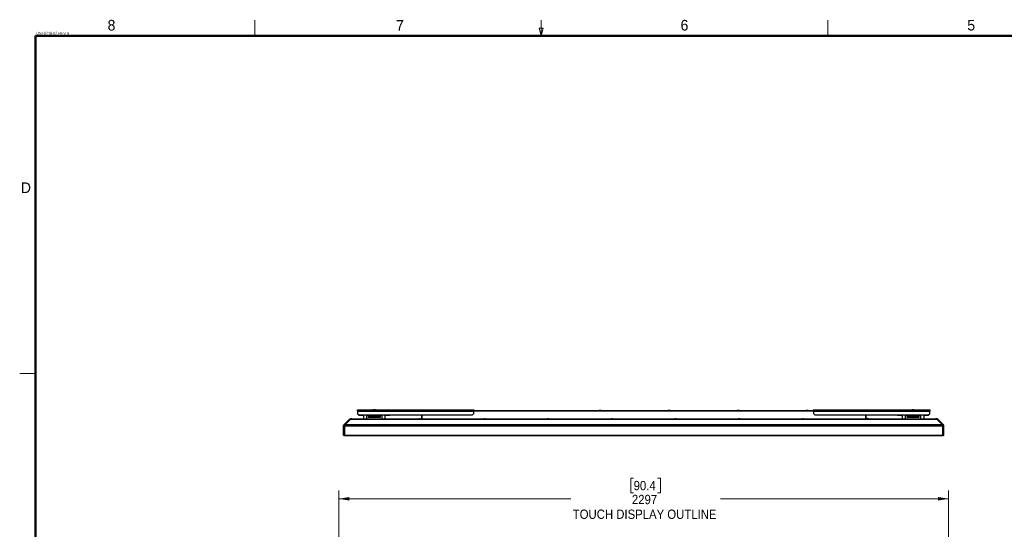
# Model space of a CAD drawing. Header units: millimetres. Extents: x 0 to 844, y -2 to 552.
# Tile 11 of 65: x 19 to 390, y 360 to 552. Entities that reach past the tile are written whole.
import ezdxf

# ---------------------------------------------------------------- set-up
doc = ezdxf.new("R2010")
doc.units = ezdxf.units.MM
doc.styles.add('SLDTEXTSTYLE0', font='GOTHIC.TTF', dxfattribs={"width": 0.913})
doc.styles.add('SLDTEXTSTYLE2', font='ARIAL.TTF', dxfattribs={"width": 0.948})
doc.dimstyles.new('SLDDIMSTYLE1', dxfattribs={"dimtxt": 3.5, "dimasz": 3.9624, "dimexe": 0, "dimexo": 0.0625, "dimgap": 0.875, "dimtad": 0, "dimtih": 1, "dimtoh": 1, "dimdec": 0, "dimlfac": 10, "dimrnd": 1e-09, "dimzin": 12, "dimdsep": 46, "dimtxsty": 'SLDTEXTSTYLE0', "dimsah": 1, "dimcen": 0.09, "dimadec": 0, "dimazin": 3, "dimtfac": 1, "dimtdec": 0, "dimtofl": 0, "dimtmove": 0, "dimatfit": 3, "dimfxl": 1, "dimfrac": 2, "dimtolj": 1, "dimtzin": 12, "dimarcsym": 0})

# ---------------------------------------------------------------- blocks, each defined once
blk = doc.blocks.new('_D_1')
at = {"color": 7, "linetype": 'Continuous', "lineweight": 0}
for p, q in [((250.69, 379.69), (249.62, 379.69)), ((249.62, 379.69), (249.62, 374.14)), ((259.74, 379.69), (260.81, 379.69)), ((260.81, 379.69), (260.81, 374.14)), ((139.62, 304.12), (139.62, 375.05)), ((369.35, 304.12), (369.35, 375.05)), ((139.62, 371.88), (227.05, 371.88)), ((249.62, 374.14), (250.69, 374.14)), ((260.81, 374.14), (259.74, 374.14)), ((369.35, 371.88), (283.38, 371.88))]:
    blk.add_line(p, q, dxfattribs=at)
at = {"color": 7, "linetype": 'Continuous', "lineweight": 18}
for points in [[(139.62, 371.88), (143.58, 371.22), (143.58, 372.54)], [(369.35, 371.88), (365.39, 372.54), (365.39, 371.22)]]:
    blk.add_solid(points, dxfattribs=at)
at = {"color": 7, "linetype": 'Continuous', "lineweight": 18, "char_height": 3.5, "attachment_point": 1, "style": 'SLDTEXTSTYLE0'}
for s, insert in [('90.4', (250.69, 378.61)), ('2297', (250.04, 373.37)), ('TOUCH DISPLAY OUTLINE', (227.76, 367.82))]:
    blk.add_mtext(s, dxfattribs=dict(at, insert=insert))

msp = doc.modelspace()

# ---------------------------------------------------------------- linework, layer by layer
at = {"color": 7, "linetype": 'Continuous', "lineweight": 18}
for p, q in [((107.95, 546.1), (107.95, 552.1)), ((215.9, 546.1), (215.15, 549.1)), ((215.15, 549.1), (216.65, 549.1)), ((215.9, 546.1), (215.9, 552.1)), ((215.9, 546.1), (216.65, 549.1)), ((323.85, 546.1), (323.85, 552.1)), ((25.4, 419.1), (19.4, 419.1))]:
    msp.add_line(p, q, dxfattribs=at)
at = {"color": 7, "linetype": 'Continuous', "lineweight": 50}
for q in [(838.2, 546.1), (25.4, 12.7)]:
    msp.add_line((25.4, 546.1), q, dxfattribs=at)
at = {"color": 7, "linetype": 'Continuous', "lineweight": 25}
for p, q in [((146.717493, 405.31512), (190.532493, 405.31512)), ((146.717493, 404.858936), (146.717493, 405.31512)), ((146.717493, 404.858936), (190.532493, 404.858936)), ((146.717493, 404.858936), (146.717493, 404.01512)), ((151.179993, 405.37512), (151.179993, 405.31512)), ((151.179993, 405.37512), (152.309993, 405.37512)), ((152.309993, 405.31512), (152.309993, 405.37512)), ((152.619993, 405.315374), (152.619993, 405.31512)), ((153.014993, 405.315374), (152.619993, 405.315374)), ((153.014993, 405.315374), (153.014993, 405.31512)), ((153.409993, 405.315374), (153.014993, 405.315374)), ((153.409993, 405.315374), (153.409993, 405.31512)), ((153.719993, 405.37512), (153.719993, 405.31512)), ((153.719993, 405.37512), (154.849993, 405.37512)), ((154.849993, 405.31512), (154.849993, 405.37512)), ((190.532493, 405.31512), (190.532493, 404.858936)), ((190.532493, 405.15634), (318.437493, 405.15634)), ((190.532493, 404.01512), (190.532493, 404.858936)), ((237.705489, 405.156594), (237.705489, 405.15634)), ((237.890241, 405.156594), (237.705489, 405.156594)), ((237.890241, 405.156594), (237.890241, 405.15634)), ((238.259745, 405.156594), (237.890241, 405.156594)), ((238.259745, 405.156594), (238.259745, 405.15634)), ((238.444497, 405.156594), (238.259745, 405.156594)), ((238.444497, 405.156594), (238.444497, 405.15634)), ((263.705489, 405.156594), (263.705489, 405.15634)), ((263.890241, 405.156594), (263.705489, 405.156594)), ((263.890241, 405.156594), (263.890241, 405.15634)), ((264.259745, 405.156594), (263.890241, 405.156594)), ((264.259745, 405.156594), (264.259745, 405.15634)), ((264.444497, 405.156594), (264.259745, 405.156594)), ((264.444497, 405.156594), (264.444497, 405.15634)), ((289.705489, 405.156594), (289.705489, 405.15634)), ((289.890241, 405.156594), (289.705489, 405.156594)), ((289.890241, 405.156594), (289.890241, 405.15634)), ((290.259745, 405.156594), (289.890241, 405.156594)), ((290.259745, 405.156594), (290.259745, 405.15634)), ((290.444497, 405.156594), (290.259745, 405.156594)), ((290.444497, 405.156594), (290.444497, 405.15634)), ((315.705489, 405.156594), (315.705489, 405.15634)), ((315.890241, 405.156594), (315.705489, 405.156594)), ((315.890241, 405.156594), (315.890241, 405.15634)), ((316.259745, 405.156594), (315.890241, 405.156594)), ((316.259745, 405.156594), (316.259745, 405.15634)), ((316.444497, 405.156594), (316.259745, 405.156594)), ((316.444497, 405.156594), (316.444497, 405.15634)), ((318.437493, 404.858936), (318.437493, 405.31512)), ((318.437493, 405.31512), (362.252493, 405.31512)), ((318.437493, 404.858936), (362.252493, 404.858936)), ((318.437493, 404.858936), (318.437493, 404.01512)), ((354.119993, 405.37512), (354.119993, 405.31512)), ((354.119993, 405.37512), (355.249993, 405.37512)), ((355.249993, 405.31512), (355.249993, 405.37512)), ((355.559993, 405.315374), (355.559993, 405.31512)), ((355.954993, 405.315374), (355.559993, 405.315374)), ((355.954993, 405.315374), (355.954993, 405.31512)), ((356.349993, 405.315374), (355.954993, 405.315374)), ((356.349993, 405.315374), (356.349993, 405.31512)), ((362.252493, 405.31512), (362.252493, 404.858936)), ((362.252493, 404.01512), (362.252493, 404.858936)), ((141.63098, 399.789659), (143.647006, 401.805685)), ((144.06627, 401.805685), (142.050244, 399.789659)), ((144.06627, 401.805685), (364.903716, 401.805685)), ((144.472937, 401.991672), (144.096018, 401.991672)), ((144.490147, 401.991672), (144.475076, 401.991672)), ((144.515282, 401.991672), (144.490147, 401.991672)), ((144.515282, 401.991672), (364.454703, 401.991672)), ((146.717493, 404.01512), (147.217493, 403.51512)), ((146.764993, 403.78312), (146.764993, 403.96762)), ((146.764993, 403.78312), (147.264993, 403.28312)), ((147.217493, 403.51512), (190.032493, 403.51512)), ((148.887493, 403.28312), (147.264993, 403.28312)), ((148.728609, 403.491336), (148.728609, 403.51512)), ((148.778609, 403.441336), (148.878609, 403.441336)), ((148.878609, 403.441336), (148.878609, 403.51512)), ((148.887493, 403.51512), (148.887493, 401.991672)), ((150.157493, 401.991672), (150.157493, 403.51512)), ((150.843293, 403.28312), (150.157493, 403.28312)), ((150.843293, 403.51512), (150.843293, 403.246786)), ((150.843293, 403.246786), (155.186693, 403.246786)), ((150.843293, 403.089219), (150.843293, 403.246786)), ((155.186693, 403.089219), (150.843293, 403.089219)), ((150.843293, 403.089219), (150.843293, 402.973754)), ((150.843293, 402.973754), (155.186693, 402.973754)), ((150.843293, 402.816187), (150.843293, 402.973754)), ((155.186693, 402.816187), (150.843293, 402.816187)), ((150.843293, 402.816187), (150.843293, 402.630086)), ((150.843293, 402.630086), (155.186693, 402.630086)), ((150.843293, 402.471336), (150.843293, 402.630086)), ((155.186693, 402.471336), (150.843293, 402.471336)), ((155.186693, 403.51512), (155.186693, 403.246786)), ((155.872493, 403.28312), (155.186693, 403.28312)), ((155.186693, 403.246786), (155.186693, 403.089219)), ((155.186693, 403.089219), (155.186693, 402.973754)), ((155.186693, 402.973754), (155.186693, 402.816187)), ((155.186693, 402.816187), (155.186693, 402.630086)), ((155.186693, 402.630086), (155.186693, 402.471336)), ((155.872493, 403.51512), (155.872493, 401.991672)), ((157.142493, 401.991672), (157.142493, 403.51512)), ((158.764993, 403.28312), (157.142493, 403.28312)), ((158.764993, 403.28312), (158.996993, 403.51512)), ((169.953548, 402.033824), (169.952784, 402.034888)), ((170.048277, 402.049981), (170.049975, 402.033824)), ((170.12001, 402.033824), (170.121709, 402.049981)), ((170.217202, 402.034888), (170.216437, 402.033824)), ((170.784993, 403.51512), (170.784993, 401.991672)), ((170.906405, 403.51512), (170.906405, 401.991672)), ((170.913476, 403.51512), (170.913476, 401.991672)), ((190.032493, 403.51512), (190.532493, 404.01512)), ((194.353548, 402.033824), (194.352784, 402.034888)), ((194.448277, 402.049981), (194.449975, 402.033824)), ((194.52001, 402.033824), (194.521709, 402.049981)), ((194.617202, 402.034888), (194.616437, 402.033824)), ((218.353548, 402.033824), (218.352784, 402.034888)), ((218.448277, 402.049981), (218.449975, 402.033824)), ((218.52001, 402.033824), (218.521709, 402.049981)), ((218.617202, 402.034888), (218.616437, 402.033824)), ((242.353548, 402.033824), (242.352784, 402.034888)), ((242.448277, 402.049981), (242.449975, 402.033824)), ((242.52001, 402.033824), (242.521709, 402.049981)), ((242.617202, 402.034888), (242.616437, 402.033824)), ((266.353548, 402.033824), (266.352784, 402.034888)), ((266.448277, 402.049981), (266.449975, 402.033824)), ((266.52001, 402.033824), (266.521709, 402.049981)), ((266.617202, 402.034888), (266.616437, 402.033824)), ((290.353548, 402.033824), (290.352784, 402.034888)), ((290.448277, 402.049981), (290.449975, 402.033824)), ((290.52001, 402.033824), (290.521709, 402.049981)), ((290.617202, 402.034888), (290.616437, 402.033824)), ((314.353548, 402.033824), (314.352784, 402.034888)), ((314.448277, 402.049981), (314.449975, 402.033824)), ((314.52001, 402.033824), (314.521709, 402.049981)), ((314.617202, 402.034888), (314.616437, 402.033824)), ((318.437493, 404.01512), (318.937493, 403.51512)), ((318.937493, 403.51512), (361.752493, 403.51512)), ((338.05651, 403.51512), (338.05651, 401.991672)), ((338.063581, 403.51512), (338.063581, 401.991672)), ((338.184993, 403.51512), (338.184993, 401.991672)), ((338.753548, 402.033824), (338.752784, 402.034888)), ((338.838368, 402.049156), (338.838257, 402.049981)), ((338.848277, 402.049981), (338.849975, 402.033824)), ((338.862367, 402.049981), (338.863371, 402.034483)), ((338.92001, 402.033824), (338.921709, 402.049981)), ((338.931618, 402.049156), (338.931728, 402.049981)), ((339.017202, 402.034888), (339.016437, 402.033824)), ((349.972993, 403.51512), (350.204993, 403.28312)), ((351.827493, 403.28312), (350.204993, 403.28312)), ((351.668609, 403.491336), (351.668609, 403.51512)), ((351.718609, 403.441336), (351.818609, 403.441336)), ((351.818609, 403.441336), (351.818609, 403.51512)), ((351.827493, 403.51512), (351.827493, 401.991672)), ((353.097493, 401.991672), (353.097493, 403.51512)), ((353.783293, 403.28312), (353.097493, 403.28312)), ((353.783293, 403.51512), (353.783293, 403.246786)), ((353.783293, 403.246786), (358.126693, 403.246786)), ((353.783293, 403.089219), (353.783293, 403.246786)), ((358.126693, 403.089219), (353.783293, 403.089219)), ((353.783293, 403.089219), (353.783293, 402.973754)), ((353.783293, 402.973754), (358.126693, 402.973754)), ((353.783293, 402.816187), (353.783293, 402.973754)), ((358.126693, 402.816187), (353.783293, 402.816187)), ((353.783293, 402.816187), (353.783293, 402.630086)), ((353.783293, 402.630086), (358.126693, 402.630086)), ((353.783293, 402.471336), (353.783293, 402.630086)), ((358.126693, 402.471336), (353.783293, 402.471336)), ((358.126693, 403.51512), (358.126693, 403.246786)), ((358.812493, 403.28312), (358.126693, 403.28312)), ((358.126693, 403.246786), (358.126693, 403.089219)), ((358.126693, 403.089219), (358.126693, 402.973754)), ((358.126693, 402.973754), (358.126693, 402.816187)), ((358.126693, 402.816187), (358.126693, 402.630086)), ((358.126693, 402.630086), (358.126693, 402.471336)), ((358.812493, 403.51512), (358.812493, 401.991672)), ((360.082493, 401.991672), (360.082493, 403.51512)), ((361.704993, 403.28312), (360.082493, 403.28312)), ((361.704993, 403.28312), (362.204993, 403.78312)), ((361.752493, 403.51512), (362.252493, 404.01512)), ((362.204993, 403.96762), (362.204993, 403.78312)), ((364.454703, 401.991672), (364.479838, 401.991672)), ((364.479838, 401.991672), (364.498326, 401.991672)), ((364.873967, 401.991672), (364.500447, 401.991672)), ((366.919741, 399.789659), (364.903716, 401.805685)), ((365.32298, 401.805685), (367.339006, 399.789659)), ((141.444993, 399.340646), (141.444993, 395.873672)), ((141.812066, 399.339446), (141.862533, 399.340646)), ((141.862533, 395.885894), (141.862533, 399.340646)), ((141.864257, 399.340646), (367.105729, 399.340646)), ((141.864257, 395.873672), (141.864257, 399.340646)), ((142.050244, 399.789659), (366.919741, 399.789659)), ((367.105729, 399.340646), (367.105729, 395.873672)), ((367.107453, 399.340646), (367.1578, 399.339449)), ((367.107453, 399.340646), (367.107453, 395.885894)), ((367.524993, 395.873672), (367.524993, 399.340646)), ((141.441209, 395.877101), (141.441208, 395.886491)), ((141.585095, 395.726499), (141.608496, 395.725921)), ((141.608496, 395.725921), (141.699587, 395.723672)), ((141.812291, 395.8771), (141.812302, 395.885894)), ((141.812302, 395.885894), (141.812302, 395.886491)), ((141.862533, 395.885894), (141.812302, 395.886491)), ((141.812302, 395.885894), (141.862533, 395.885894)), ((141.864257, 395.873672), (367.105729, 395.873672)), ((141.956996, 395.726499), (141.980485, 395.725921)), ((142.014257, 395.723672), (366.955729, 395.723672)), ((367.01299, 395.726499), (366.989501, 395.725921)), ((367.107453, 395.885894), (367.106378, 395.875856)), ((367.157683, 395.886491), (367.107453, 395.885894)), ((367.157695, 395.877101), (367.157683, 395.886491)), ((367.36149, 395.725921), (367.270399, 395.723672)), ((367.374993, 395.723672), (367.274993, 395.723672)), ((367.38489, 395.726499), (367.36149, 395.725921)), ((367.528776, 395.8771), (367.528778, 395.885894)), ((367.528778, 395.885894), (367.528778, 395.886491))]:
    msp.add_line(p, q, dxfattribs=at)
at = {"color": 8, "linetype": 'Continuous', "lineweight": 25}
for p, q in [((190.532493, 404.973968), (318.437493, 404.973968)), ((148.778609, 403.51512), (148.778609, 403.441336)), ((351.718609, 403.51512), (351.718609, 403.441336)), ((364.479838, 401.991672), (364.479826, 401.991175)), ((141.440989, 399.339446), (141.444993, 399.339549)), ((141.649408, 399.812227), (141.650761, 399.80944)), ((141.862533, 399.340646), (141.864257, 399.340646)), ((142.021261, 399.812227), (142.039687, 399.778848)), ((366.930298, 399.778848), (366.948672, 399.812133)), ((367.107453, 399.340646), (367.105729, 399.340646)), ((367.319225, 399.80944), (367.320532, 399.812133)), ((367.524993, 399.339549), (367.528885, 399.339449)), ((141.862533, 395.885894), (141.864257, 395.885894)), ((141.980485, 395.725921), (141.980527, 395.727513)), ((366.989458, 395.727513), (366.989501, 395.725921)), ((367.107453, 395.885894), (367.105729, 395.885894))]:
    msp.add_line(p, q, dxfattribs=at)
at = {"color": 7, "linetype": 'Continuous', "lineweight": 25, "flags": 128}
for points in [[(338.776141, 402.040691), (338.755851, 402.035719), (338.752784, 402.034888)], [(338.838257, 402.049981), (338.834423, 402.048958), (338.833551, 402.048684)], [(338.862367, 402.049981), (338.851008, 402.048958), (338.848413, 402.048684)], [(338.863374, 402.034431), (338.858197, 402.034622), (338.849876, 402.034821), (338.84987, 402.034822)], [(338.907618, 402.049981), (338.918977, 402.048958), (338.921572, 402.048684)], [(339.017202, 402.034888), (339.014134, 402.035719), (338.993844, 402.040691)], [(339.016893, 402.034458), (339.015445, 402.034622), (339.012704, 402.034821), (339.012702, 402.034822)], [(141.441208, 395.886491), (141.441196, 396.48244), (141.44113, 397.71699), (141.441064, 398.539182), (141.440989, 399.339446)], [(141.441208, 395.886491), (141.441202, 396.48244), (141.441169, 397.71699), (141.441137, 398.539183), (141.4411, 399.339449)], [(141.812302, 395.886491), (141.812289, 396.48244), (141.812218, 397.71699), (141.812146, 398.539182), (141.812066, 399.339446)], [(367.157683, 395.886491), (367.15769, 396.48244), (367.157725, 397.71699), (367.15776, 398.539183), (367.1578, 399.339449)], [(367.528777, 395.886491), (367.528783, 396.48244), (367.528816, 397.71699), (367.528849, 398.539183), (367.528885, 399.339449)], [(367.528778, 395.886491), (367.52879, 396.48244), (367.528856, 397.71699), (367.528922, 398.539182), (367.528996, 399.339446)]]:
    msp.add_lwpolyline(points, dxfattribs=at)
at = {"color": 7, "linetype": 'Continuous', "lineweight": 25}
for centre, radius, start, end in [((144.515282, 401.356672), 0.635, 90, 135), ((144.096018, 401.356672), 0.635, 90, 92.50245414), ((148.778609, 403.491336), 0.05, 180, 270), ((170.084993, 401.552684), 0.5, 105.33239167, 118.60083484), ((170.084968, 401.549058), 0.502265, 94.18928386, 105.16829194), ((170.084993, 401.457979), 0.576909, 86.52008389, 93.47991611), ((170.085017, 401.549058), 0.502265, 74.83170806, 85.81071614), ((170.084993, 401.552684), 0.5, 61.39916516, 74.66760833), ((194.484993, 401.552684), 0.5, 105.33239167, 118.60083484), ((194.484968, 401.549058), 0.502265, 94.18928386, 105.16829194), ((194.484993, 401.457979), 0.576909, 86.52008389, 93.47991611), ((194.485017, 401.549058), 0.502265, 74.83170806, 85.81071614), ((194.484993, 401.552684), 0.5, 61.39916516, 74.66760833), ((218.484993, 401.552684), 0.5, 105.33239167, 118.60083484), ((218.484968, 401.549058), 0.502265, 94.18928386, 105.16829194), ((218.484993, 401.457979), 0.576909, 86.52008389, 93.47991611), ((218.485017, 401.549058), 0.502265, 74.83170806, 85.81071614), ((218.484993, 401.552684), 0.5, 61.39916516, 74.66760833), ((242.484993, 401.552684), 0.5, 105.33239167, 118.60083484), ((242.484968, 401.549058), 0.502265, 94.18928386, 105.16829194), ((242.484993, 401.457979), 0.576909, 86.52008389, 93.47991611), ((242.485017, 401.549058), 0.502265, 74.83170806, 85.81071614), ((242.484993, 401.552684), 0.5, 61.39916516, 74.66760833), ((266.484993, 401.552684), 0.5, 105.33239167, 118.60083484), ((266.484968, 401.549058), 0.502265, 94.18928386, 105.16829194), ((266.484993, 401.457979), 0.576909, 86.52008389, 93.47991611), ((266.485017, 401.549058), 0.502265, 74.83170806, 85.81071614), ((266.484993, 401.552684), 0.5, 61.39916516, 74.66760833), ((290.484993, 401.552684), 0.5, 105.33239167, 118.60083484), ((290.484968, 401.549058), 0.502265, 94.18928386, 105.16829194), ((290.484993, 401.457979), 0.576909, 86.52008389, 93.47991611), ((290.485017, 401.549058), 0.502265, 74.83170806, 85.81071614), ((290.484993, 401.552684), 0.5, 61.39916516, 74.66760833), ((314.484993, 401.552684), 0.5, 105.33239167, 118.60083484), ((314.484968, 401.549058), 0.502265, 94.18928386, 105.16829194), ((314.484993, 401.457979), 0.576909, 86.52008389, 93.47991611), ((314.485017, 401.549058), 0.502265, 74.83170806, 85.81071614), ((314.484993, 401.552684), 0.5, 61.39916516, 74.66760833), ((338.884993, 401.552684), 0.5, 105.33239167, 118.60083484), ((338.884968, 401.549058), 0.502265, 94.18928386, 105.16829194), ((338.872563, 401.608245), 0.443066, 94.44078073, 102.56959379), ((338.884993, 401.457979), 0.576909, 86.52008389, 93.47991611), ((338.84511, 401.975749), 0.076212, 58.44522006, 76.91262723), ((338.92775, 401.968043), 0.084374, 103.80369586, 128.7727136), ((338.885017, 401.549058), 0.502265, 74.83170806, 85.81071614), ((338.897501, 401.608828), 0.442479, 73.84052309, 85.56353165), ((338.884993, 401.552684), 0.5, 61.39916516, 74.66760833), ((351.718609, 403.491336), 0.05, 180, 270), ((364.454703, 401.356672), 0.635, 45, 90), ((364.873967, 401.356672), 0.635, 87.50242508, 90), ((142.079993, 399.340646), 0.635, 135, 180), ((142.499257, 399.340646), 0.635, 135, 180), ((366.470729, 399.340646), 0.635, 0, 45), ((366.889993, 399.340646), 0.635, 0, 45), ((141.594993, 395.873672), 0.15, 180, 270), ((142.014257, 395.873672), 0.15, 180, 270), ((366.955729, 395.873672), 0.15, 270, 0), ((367.374993, 395.873672), 0.15, 270, 0)]:
    msp.add_arc(centre, radius, start, end, dxfattribs=at)
for points, knots in [([(141.649408, 399.812227), (141.75358, 399.916414), (142.095329, 400.258216), (142.555843, 400.718875), (143.023484, 401.186408), (143.353804, 401.517224), (143.565817, 401.728197), (143.666434, 401.82832)], [0, 0, 0, 0, 0.1549686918, 0.5083961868, 0.6851099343, 0.8505602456, 1, 1, 1, 1]), ([(141.649453, 399.812133), (141.757229, 399.919916), (142.10259, 400.265299), (142.566717, 400.729535), (143.032546, 401.195222), (143.35927, 401.52242), (143.567679, 401.729798), (143.666515, 401.828145)], [0, 0, 0, 0, 0.1603263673, 0.5137542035, 0.6904681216, 0.853206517, 1, 1, 1, 1]), ([(142.021261, 399.812227), (142.125432, 399.916414), (142.467179, 400.258216), (142.927687, 400.718875), (143.395333, 401.186408), (143.725631, 401.517224), (143.93769, 401.728197), (144.038329, 401.82832)], [0, 0, 0, 0, 0.1549686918, 0.5083961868, 0.6851099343, 0.8505602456, 1, 1, 1, 1]), ([(143.666515, 401.828145), (143.709722, 401.861352), (143.792592, 401.925043), (143.939903, 401.980747), (144.041897, 401.987759), (144.098821, 401.991672)], [0, 0, 0, 0, 0.324949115, 0.623249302, 1, 1, 1, 1]), ([(144.038329, 401.82832), (144.093244, 401.868805), (144.188077, 401.938719), (144.338446, 401.984872), (144.429185, 401.989386), (144.475127, 401.991672)], [0, 0, 0, 0, 0.4044621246, 0.6984688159, 1, 1, 1, 1]), ([(144.476816, 401.991672), (144.464948, 401.991672), (144.425559, 401.991672), (144.333753, 401.991672), (144.214993, 401.991672), (144.134687, 401.991672), (144.105724, 401.991672), (144.100255, 401.991672), (144.098582, 401.991672)], [0, 0, 0, 0, 0.06279675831, 0.20842471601, 0.49926374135, 0.79010276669, 0.93578895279, 1, 1, 1, 1]), ([(364.86796, 401.991672), (364.86655, 401.991672), (364.861869, 401.991672), (364.834847, 401.991672), (364.756957, 401.991672), (364.639803, 401.991672), (364.548292, 401.991672), (364.508721, 401.991672), (364.496615, 401.991672)], [0, 0, 0, 0, 0.0627967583, 0.208424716, 0.4992637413, 0.7901027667, 0.9357889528, 1, 1, 1, 1]), ([(364.931564, 401.828145), (364.888218, 401.861352), (364.80508, 401.925043), (364.65746, 401.980747), (364.555297, 401.987759), (364.49828, 401.991672)], [0, 0, 0, 0, 0.324949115, 0.623249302, 1, 1, 1, 1]), ([(365.303551, 401.82832), (365.248809, 401.868805), (365.154275, 401.938719), (365.004206, 401.984872), (364.913614, 401.989386), (364.867745, 401.991672)], [0, 0, 0, 0, 0.4044621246, 0.6984688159, 1, 1, 1, 1]), ([(366.948672, 399.812133), (366.840897, 399.919916), (366.495537, 400.265299), (366.031414, 400.729535), (365.56558, 401.195222), (365.238876, 401.52242), (365.030422, 401.729798), (364.931564, 401.828145)], [0, 0, 0, 0, 0.1603263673, 0.5137542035, 0.6904681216, 0.853206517, 1, 1, 1, 1]), ([(367.320532, 399.812133), (367.212756, 399.919916), (366.867396, 400.265299), (366.403268, 400.729535), (365.93744, 401.195222), (365.610715, 401.52242), (365.402307, 401.729798), (365.303471, 401.828145)], [0, 0, 0, 0, 0.1603263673, 0.5137542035, 0.6904681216, 0.853206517, 1, 1, 1, 1]), ([(367.320577, 399.812227), (367.216406, 399.916414), (366.874657, 400.258216), (366.414142, 400.718875), (365.946501, 401.186408), (365.616181, 401.517224), (365.404168, 401.728197), (365.303551, 401.82832)], [0, 0, 0, 0, 0.1549686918, 0.5083961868, 0.6851099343, 0.8505602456, 1, 1, 1, 1]), ([(141.4411, 399.339449), (141.444768, 399.391231), (141.452122, 399.495058), (141.515384, 399.654981), (141.589373, 399.75298), (141.641354, 399.804158), (141.649453, 399.812133)], [0, 0, 0, 0, 0.267087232, 0.5355278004, 0.9276246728, 1, 1, 1, 1]), ([(141.812066, 399.339446), (141.814702, 399.383343), (141.820451, 399.479056), (141.875125, 399.632784), (141.949928, 399.741983), (142.006737, 399.797924), (142.021261, 399.812227)], [0, 0, 0, 0, 0.2264469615, 0.4937402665, 0.8705623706, 1, 1, 1, 1]), ([(141.862533, 399.340646), (141.864793, 399.385858), (141.868552, 399.461059), (141.895092, 399.525847), (141.905675, 399.551684)], [0, 0, 0, 0, 0.6012050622, 1, 1, 1, 1]), ([(367.1578, 399.339449), (367.154107, 399.391231), (367.146703, 399.495058), (367.083205, 399.654981), (367.008876, 399.75298), (366.956789, 399.804158), (366.948672, 399.812133)], [0, 0, 0, 0, 0.267087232, 0.5355278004, 0.9276246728, 1, 1, 1, 1]), ([(367.062171, 399.561339), (367.065104, 399.555748), (367.097664, 399.493682), (367.102789, 399.413555), (367.107453, 399.340646)], [0, 0, 0, 0, 0.0900816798, 1, 1, 1, 1]), ([(367.528996, 399.339446), (367.526377, 399.383343), (367.520667, 399.479056), (367.46622, 399.632784), (367.391706, 399.741983), (367.33506, 399.797924), (367.320577, 399.812227)], [0, 0, 0, 0, 0.2264469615, 0.4937402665, 0.8705623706, 1, 1, 1, 1]), ([(141.441209, 395.877101), (141.441519, 395.877109), (141.447778, 395.877271), (141.47838, 395.877474), (141.548225, 395.877525), (141.633408, 395.877488), (141.714893, 395.877385), (141.786965, 395.877175), (141.812291, 395.8771)], [0, 0, 0, 0, 0.0133994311, 0.2704249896, 0.5224121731, 0.6112025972, 0.8633753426, 1, 1, 1, 1]), ([(141.585095, 395.726499), (141.573595, 395.727592), (141.540707, 395.730717), (141.49733, 395.752766), (141.462111, 395.793126), (141.444248, 395.834122), (141.442136, 395.863991), (141.441209, 395.877101)], [0, 0, 0, 0, 0.1756604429, 0.5023724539, 0.6804911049, 0.8597586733, 1, 1, 1, 1]), ([(141.956996, 395.726499), (141.933726, 395.726592), (141.874713, 395.726827), (141.783518, 395.727393), (141.713213, 395.727515), (141.657734, 395.72755), (141.61162, 395.72751), (141.579829, 395.727125), (141.583145, 395.726731), (141.585095, 395.726499)], [0, 0, 0, 0, 0.11257254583, 0.28547774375, 0.43295983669, 0.48619703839, 0.63598387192, 0.78601763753, 1, 1, 1, 1]), ([(141.699587, 395.723672), (141.706386, 395.723672), (141.718236, 395.723672), (141.754749, 395.723672), (141.796967, 395.723672), (141.848628, 395.723672), (141.908294, 395.723672), (141.963803, 395.723672), (142.00089, 395.723672), (142.014257, 395.723672)], [0, 0, 0, 0, 0.1949912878, 0.3398354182, 0.4846740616, 0.6292878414, 0.7738953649, 0.9185095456, 1, 1, 1, 1]), ([(141.956996, 395.726499), (141.933654, 395.730077), (141.895624, 395.735907), (141.851235, 395.769443), (141.825068, 395.80803), (141.813506, 395.845755), (141.812586, 395.869486), (141.812291, 395.8771)], [0, 0, 0, 0, 0.3519541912, 0.5734214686, 0.7453643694, 0.918294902, 1, 1, 1, 1]), ([(366.955729, 395.723672), (366.968416, 395.723672), (367.004863, 395.723672), (367.059951, 395.723672), (367.119869, 395.723672), (367.171756, 395.723672), (367.214191, 395.723672), (367.251346, 395.723672), (367.263409, 395.723672), (367.270399, 395.723672)], [0, 0, 0, 0, 0.0773445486, 0.2221777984, 0.3670055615, 0.511608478, 0.6562051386, 0.800808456, 1, 1, 1, 1]), ([(367.01299, 395.726499), (367.024577, 395.727592), (367.057715, 395.730717), (367.101442, 395.752766), (367.136911, 395.793126), (367.154779, 395.834122), (367.156805, 395.863991), (367.157695, 395.877101)], [0, 0, 0, 0, 0.1756604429, 0.5023724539, 0.6804911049, 0.8597586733, 1, 1, 1, 1]), ([(367.38489, 395.726499), (367.384945, 395.726592), (367.385084, 395.726827), (367.380648, 395.727393), (367.343075, 395.727515), (367.296284, 395.72755), (367.237378, 395.72751), (367.133421, 395.727125), (367.057575, 395.726731), (367.01299, 395.726499)], [0, 0, 0, 0, 0.1125725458, 0.2854777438, 0.4329598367, 0.4861970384, 0.6359838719, 0.7860176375, 1, 1, 1, 1]), ([(367.157695, 395.877101), (367.160191, 395.877109), (367.210568, 395.877271), (367.306215, 395.877474), (367.396941, 395.877525), (367.468554, 395.877488), (367.511876, 395.877385), (367.524382, 395.877175), (367.528776, 395.8771)], [0, 0, 0, 0, 0.0133994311, 0.2704249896, 0.5224121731, 0.6112025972, 0.8633753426, 1, 1, 1, 1]), ([(367.38489, 395.726499), (367.40806, 395.730077), (367.44581, 395.735907), (367.489821, 395.769443), (367.515861, 395.80803), (367.527465, 395.845755), (367.528458, 395.869486), (367.528776, 395.8771)], [0, 0, 0, 0, 0.3519541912, 0.5734214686, 0.7453643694, 0.918294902, 1, 1, 1, 1])]:
    msp.add_open_spline(points, degree=3, knots=knots, dxfattribs=at)
at = {"color": 8, "linetype": 'Continuous', "lineweight": 25}
for points, knots in [([(144.055789, 401.795204), (144.053115, 401.800266), (144.047288, 401.811298), (144.041475, 401.822343), (144.038329, 401.82832)], [0, 0, 0, 0, 0.4588787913, 1, 1, 1, 1]), ([(364.914193, 401.795207), (364.919753, 401.805737), (364.925548, 401.816711), (364.931329, 401.827699), (364.931564, 401.828145)], [0, 0, 0, 0, 0.95944440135, 1, 1, 1, 1])]:
    msp.add_open_spline(points, degree=3, knots=knots, dxfattribs=at)

# ---------------------------------------------------------------- texts
at = {"color": 7, "linetype": 'Continuous', "lineweight": 0, "style": 'SLDTEXTSTYLE2'}
for s, insert, char_height, attachment_point in [('8', (53.988879, 552.164955), 4, 2), ('7', (162.659158, 552.089056), 4, 2), ('6', (269.848269, 552.160442), 4, 2), ('5', (377.857515, 552.159001), 4, 2), ('050-0218-02 REV B', (25.761534, 547.664504), 1, 1), ('D', (21.724025, 490.982605), 4, 2)]:
    msp.add_mtext(s, dxfattribs=dict(at, insert=insert, char_height=char_height, attachment_point=attachment_point))

# ---------------------------------------------------------------- dimensions: what is measured, and where the dimension line sits
at = {"color": 7, "linetype": 'Continuous', "lineweight": 18}
dim = msp.add_linear_dim(base=(369.354813, 371.875443), p1=(139.615173, 302.849097), p2=(369.354813, 302.849097), text='<>\\PTOUCH DISPLAY OUTLINE', dimstyle='SLDDIMSTYLE1', dxfattribs=at)
dim.commit()
dim.dimension.update_dxf_attribs({"geometry": '_D_1', "text_midpoint": (255.216964, 371.875443), "dimtype": 160})

doc.saveas('drawing.dxf')
